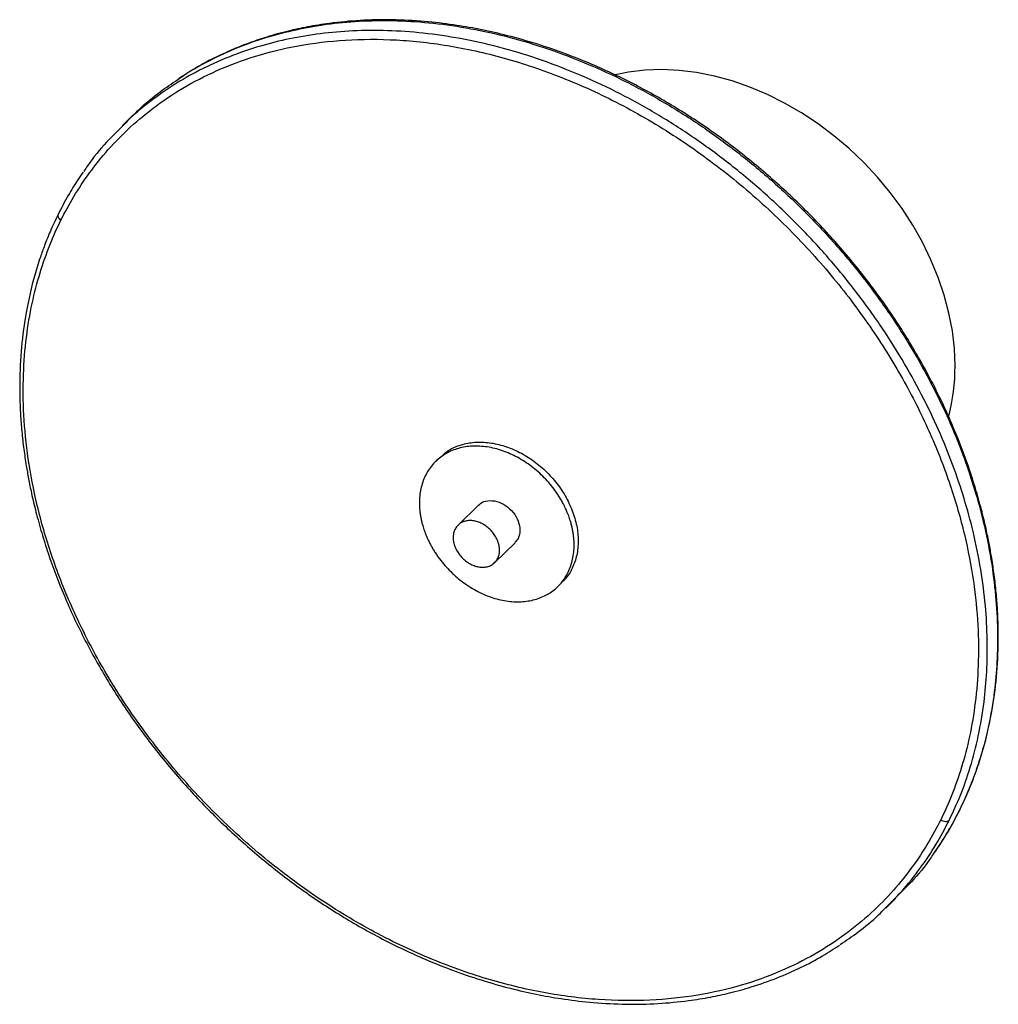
# Paper-space layout '_Trimétrica' of a CAD drawing. Header units: inches. Extents: x -6.04 to 2.77, y -6.03 to 2.84.
import ezdxf

# ---------------------------------------------------------------- set-up
doc = ezdxf.new("R2010")
doc.units = ezdxf.units.IN
doc.header["$MEASUREMENT"] = 0

psp = doc.layouts.new('_Trimétrica')

# ---------------------------------------------------------------- linework, layer by layer
at = {"color": 7, "linetype": 'Continuous', "lineweight": 25}
for p, q in [((-5.0267, 1.9706), (-5.1186, 1.8809)), ((-2.2587, -1.1043), (-2.2955, -1.1402)), ((-1.9105, -1.5346), (-2.0942, -1.714)), ((-1.7643, -2.0521), (-1.5805, -1.8727)), ((-1.1955, -2.2672), (-1.1588, -2.2313)), ((2.4246, -4.2743), (2.4195, -4.2835)), ((1.7562, -5.1627), (1.8481, -5.073))]:
    psp.add_line(p, q, dxfattribs=at)
at = {"color": 7, "linetype": 'Continuous', "lineweight": 25, "flags": 128}
psp.add_lwpolyline([(2.3807, -0.2808), (2.3746, -0.1243), (2.3563, 0.0346), (2.3258, 0.1951), (2.2835, 0.356), (2.2294, 0.5165), (2.164, 0.6757), (2.0876, 0.8326), (2.0007, 0.9863), (1.9038, 1.1359), (1.7974, 1.2805), (1.6822, 1.4193), (1.5588, 1.5514), (1.4281, 1.6761), (1.2906, 1.7926), (1.1473, 1.9003), (0.999, 1.9986), (0.8466, 2.0868), (0.6909, 2.1644), (0.5329, 2.231), (0.3735, 2.2862), (0.2136, 2.3296), (0.0541, 2.3611), (-0.1039, 2.3804), (-0.2596, 2.3874), (-0.412, 2.3821), (-0.5603, 2.3644), (-0.6796, 2.3406)], dxfattribs=at)
at = {"color": 7, "linetype": 'Continuous', "lineweight": 25}
psp.add_arc((0.6188, -0.2902), 1.762, 345.38067, 0.30549, dxfattribs=at)
for points, knots in [([(-4.6182, 2.2987), (-4.6005, 2.3113), (-4.5097, 2.376), (-4.327, 2.4757), (-4.0661, 2.5961), (-3.7946, 2.6892), (-3.5184, 2.7582), (-3.2409, 2.8043), (-2.9467, 2.8296), (-2.637, 2.8319), (-2.3136, 2.8093), (-1.9785, 2.7603), (-1.6344, 2.6836), (-1.2843, 2.5784), (-0.9314, 2.4446), (-0.5793, 2.2824), (-0.2318, 2.0928), (0.1076, 1.8774), (0.4352, 1.6382), (0.7477, 1.3779), (1.0422, 1.0995), (1.3162, 0.8061), (1.5675, 0.5013), (1.7948, 0.1886), (1.9971, -0.1286), (2.1741, -0.4472), (2.3259, -0.764), (2.4529, -1.0764), (2.5563, -1.3821), (2.6422, -1.6978), (2.7074, -2.0205), (2.749, -2.3465), (2.7659, -2.6542), (2.761, -2.9429), (2.7354, -3.233), (2.687, -3.5205), (2.614, -3.8009), (2.5262, -4.0545), (2.4543, -4.2088), (2.4195, -4.2835)], [0, 0, 0, 0, 0.006338, 0.032575, 0.059994, 0.088593, 0.11332, 0.138839, 0.165123, 0.192137, 0.219833, 0.248155, 0.277038, 0.306405, 0.33617, 0.366242, 0.396521, 0.426906, 0.45729, 0.48757, 0.517641, 0.547407, 0.576773, 0.605656, 0.633979, 0.661675, 0.688688, 0.714972, 0.740491, 0.765218, 0.793818, 0.821237, 0.847474, 0.87254, 0.896457, 0.92478, 0.951424, 0.976468, 1, 1, 1, 1]), ([(2.4253, -4.2747), (2.4488, -4.2253), (2.4921, -4.1343), (2.5436, -4.0058), (2.5815, -3.9004), (2.6104, -3.8115), (2.6589, -3.6484), (2.7143, -3.4076), (2.7581, -3.0815), (2.7711, -2.8199), (2.7694, -2.6165), (2.7634, -2.4716), (2.7517, -2.3194), (2.7345, -2.1653), (2.7136, -2.0232), (2.6903, -1.8916), (2.6621, -1.7528), (2.6235, -1.5898), (2.5739, -1.4098), (2.494, -1.1571), (2.3737, -0.8396), (2.1963, -0.4591), (1.9896, -0.0877), (1.755, 0.2724), (1.4941, 0.6183), (1.2091, 0.9473), (0.9022, 1.2568), (0.5757, 1.5444), (0.2322, 1.8079), (-0.1256, 2.0451), (-0.4973, 2.2555), (-0.8404, 2.418), (-1.1494, 2.5407), (-1.4162, 2.6305), (-1.6691, 2.7006), (-1.9077, 2.7537), (-2.1465, 2.7947), (-2.4084, 2.8251), (-2.6896, 2.8393), (-2.9759, 2.8333), (-3.2287, 2.8095), (-3.4431, 2.775), (-3.6312, 2.7343), (-3.8326, 2.6788), (-4.0471, 2.6035), (-4.2612, 2.509), (-4.4487, 2.4107), (-4.561, 2.3373), (-4.6113, 2.3043)], [0, 0, 0, 0, 0.015597, 0.028729, 0.039102, 0.047033, 0.054818, 0.086336, 0.114651, 0.142969, 0.154988, 0.167222, 0.180118, 0.193705, 0.206148, 0.215865, 0.226687, 0.240876, 0.256594, 0.271651, 0.304113, 0.336412, 0.368721, 0.401045, 0.433372, 0.465703, 0.498044, 0.530397, 0.562746, 0.595099, 0.62746, 0.660458, 0.683221, 0.705833, 0.727692, 0.746788, 0.765831, 0.787963, 0.813343, 0.838201, 0.862973, 0.881123, 0.897103, 0.91583, 0.93914, 0.961041, 0.982529, 1, 1, 1, 1]), ([(-5.6695, 1.0317), (-5.5997, 1.1726), (-5.5153, 1.3155), (-5.3606, 1.5276), (-5.3043, 1.5979), (-5.1814, 1.7364), (-5.1146, 1.8046), (-4.9698, 1.9375), (-4.8916, 2.0022), (-4.7228, 2.1263), (-4.6323, 2.1857), (-4.4381, 2.2971), (-4.3344, 2.3491), (-4.1136, 2.4434), (-3.9965, 2.4857), (-3.7487, 2.5582), (-3.6181, 2.5883), (-3.3441, 2.634), (-3.2006, 2.6495), (-2.9022, 2.6634), (-2.7471, 2.6619), (-2.4276, 2.6397), (-2.263, 2.619), (-1.9271, 2.5571), (-1.7557, 2.5158), (-1.4097, 2.4119), (-1.235, 2.3493), (-0.8862, 2.203), (-0.7121, 2.1193), (-0.3686, 1.9319), (-0.1992, 1.8283), (0.1309, 1.6033), (0.2915, 1.482), (0.6004, 1.2247), (0.7487, 1.0887), (1.0299, 0.8057), (1.1628, 0.6586), (1.4111, 0.3574), (1.5266, 0.2032), (1.7389, -0.1085), (1.8357, -0.266), (2.0105, -0.5807), (2.0885, -0.738), (2.226, -1.0491), (2.2857, -1.203), (2.3877, -1.5049), (2.43, -1.653), (2.4992, -1.9414), (2.5259, -2.0818), (2.5655, -2.3536), (2.5784, -2.485), (2.5922, -2.7382), (2.5931, -2.8599), (2.5849, -3.0934), (2.5757, -3.2051), (2.5492, -3.4187), (2.5317, -3.5205), (2.4901, -3.7145), (2.466, -3.8066), (2.3857, -4.0694), (2.3218, -4.2263), (2.252, -4.3673)], [0, 0, 0, 0, 0.0625, 0.0625, 0.09375, 0.09375, 0.125, 0.125, 0.15625, 0.15625, 0.1875, 0.1875, 0.21875, 0.21875, 0.25, 0.25, 0.28125, 0.28125, 0.3125, 0.3125, 0.34375, 0.34375, 0.375, 0.375, 0.40625, 0.40625, 0.4375, 0.4375, 0.46875, 0.46875, 0.5, 0.5, 0.53125, 0.53125, 0.5625, 0.5625, 0.59375, 0.59375, 0.625, 0.625, 0.65625, 0.65625, 0.6875, 0.6875, 0.71875, 0.71875, 0.75, 0.75, 0.78125, 0.78125, 0.8125, 0.8125, 0.84375, 0.84375, 0.875, 0.875, 0.90625, 0.90625, 0.9375, 0.9375, 1, 1, 1, 1]), ([(2.3277, -4.3732), (2.3625, -4.2984), (2.4344, -4.1442), (2.5221, -3.8906), (2.5951, -3.6102), (2.6435, -3.3227), (2.6692, -3.0326), (2.674, -2.7439), (2.6571, -2.4362), (2.6155, -2.1102), (2.5503, -1.7875), (2.4644, -1.4718), (2.3611, -1.1661), (2.234, -0.8537), (2.0822, -0.5368), (1.9053, -0.2183), (1.7029, 0.0989), (1.4756, 0.4117), (1.2243, 0.7164), (0.9504, 1.0098), (0.6559, 1.2883), (0.3433, 1.5486), (0.0157, 1.7877), (-0.3237, 2.0032), (-0.6712, 2.1927), (-1.0233, 2.3549), (-1.3761, 2.4888), (-1.7263, 2.5939), (-2.0704, 2.6706), (-2.4054, 2.7197), (-2.7289, 2.7422), (-3.0386, 2.7399), (-3.3328, 2.7146), (-3.6103, 2.6685), (-3.8866, 2.5996), (-4.1577, 2.5061), (-4.4196, 2.387), (-4.656, 2.252), (-4.8662, 2.1029), (-5.0195, 1.9793), (-5.0964, 1.8995), (-5.1166, 1.8784)], [0, 0, 0, 0, 0.022385, 0.046209, 0.071555, 0.098497, 0.121249, 0.145093, 0.170052, 0.196135, 0.223341, 0.246863, 0.271138, 0.296142, 0.321838, 0.348185, 0.375128, 0.402603, 0.430538, 0.458853, 0.48746, 0.516263, 0.545167, 0.574071, 0.602875, 0.631481, 0.659796, 0.687732, 0.715207, 0.74215, 0.768496, 0.794193, 0.819196, 0.843472, 0.866994, 0.8942, 0.920283, 0.945241, 0.969086, 0.991837, 1, 1, 1, 1]), ([(-5.0248, 1.9681), (-5.0045, 1.9892), (-4.9276, 2.0689), (-4.7922, 2.1801), (-4.6713, 2.2625), (-4.6182, 2.2987)], [0, 0, 0, 0, 0.167507, 0.634394, 1, 1, 1, 1]), ([(-5.1166, 1.8784), (-5.1645, 1.8312), (-5.277, 1.7201), (-5.3907, 1.5819), (-5.452, 1.4883), (-5.463, 1.4714)], [0, 0, 0, 0, 0.377916, 0.887953, 1, 1, 1, 1]), ([(-5.4692, 1.465), (-5.4853, 1.442), (-5.5329, 1.3738), (-5.6103, 1.2475), (-5.6659, 1.1402), (-5.6958, 1.0826)], [0, 0, 0, 0, 0.1907614, 0.5648882, 1, 1, 1, 1]), ([(-5.6958, 1.0826), (-5.7193, 1.0332), (-5.7626, 0.9422), (-5.8141, 0.8136), (-5.852, 0.7082), (-5.8809, 0.6193), (-5.9294, 0.4563), (-5.9848, 0.2154), (-6.0286, -0.1107), (-6.0416, -0.3722), (-6.04, -0.5756), (-6.0339, -0.7206), (-6.0223, -0.8728), (-6.005, -1.0268), (-5.9841, -1.169), (-5.9609, -1.3006), (-5.9326, -1.4394), (-5.8941, -1.6024), (-5.8444, -1.7823), (-5.7645, -2.035), (-5.6442, -2.3526), (-5.4668, -2.7331), (-5.2602, -3.1045), (-5.0255, -3.4645), (-4.7647, -3.8104), (-4.4797, -4.1394), (-4.1727, -4.4489), (-3.8462, -4.7366), (-3.5028, -5), (-3.145, -5.2372), (-2.7733, -5.4477), (-2.4301, -5.6102), (-2.1211, -5.7329), (-1.8543, -5.8226), (-1.6014, -5.8927), (-1.3629, -5.9459), (-1.124, -5.9869), (-0.8622, -6.0172), (-0.5809, -6.0314), (-0.2946, -6.0255), (-0.0418, -6.0016), (0.1725, -5.9671), (0.3607, -5.9264), (0.562, -5.8709), (0.7765, -5.7957), (0.9906, -5.7011), (1.1782, -5.6029), (1.2904, -5.5294), (1.3408, -5.4965)], [0, 0, 0, 0, 0.015597, 0.028729, 0.039102, 0.047033, 0.054818, 0.086336, 0.114651, 0.142969, 0.154988, 0.167222, 0.180118, 0.193705, 0.206148, 0.215865, 0.226687, 0.240876, 0.256594, 0.271651, 0.304113, 0.336412, 0.368721, 0.401045, 0.433372, 0.465703, 0.498044, 0.530397, 0.562746, 0.595099, 0.62746, 0.660458, 0.683221, 0.705833, 0.727692, 0.746788, 0.765831, 0.787963, 0.813343, 0.838201, 0.862973, 0.881123, 0.897103, 0.91583, 0.93914, 0.961041, 0.982529, 1, 1, 1, 1]), ([(-5.6951, 1.0822), (-5.6958, 1.0812), (-5.6978, 1.0781), (-5.6975, 1.0712), (-5.6959, 1.0628), (-5.6917, 1.054), (-5.684, 1.043), (-5.6752, 1.0361), (-5.6695, 1.0317)], [0, 0, 0, 0, 0.072997, 0.230114, 0.390565, 0.551016, 0.708133, 1, 1, 1, 1]), ([(2.252, -4.3673), (2.1822, -4.5083), (2.0978, -4.6512), (1.9431, -4.8632), (1.8868, -4.9335), (1.7638, -5.072), (1.6971, -5.1402), (1.5522, -5.2732), (1.474, -5.3379), (1.3053, -5.4619), (1.2147, -5.5213), (1.0205, -5.6327), (0.9169, -5.6847), (0.6961, -5.779), (0.5789, -5.8213), (0.3312, -5.8938), (0.2006, -5.9239), (-0.0735, -5.9696), (-0.2169, -5.9851), (-0.5154, -5.9991), (-0.6704, -5.9975), (-0.99, -5.9753), (-1.1545, -5.9546), (-1.4904, -5.8927), (-1.6618, -5.8514), (-2.0078, -5.7475), (-2.1825, -5.6849), (-2.5313, -5.5386), (-2.7054, -5.4549), (-3.049, -5.2675), (-3.2184, -5.1639), (-3.5484, -4.9389), (-3.7091, -4.8176), (-4.018, -4.5603), (-4.1662, -4.4243), (-4.4474, -4.1413), (-4.5803, -3.9943), (-4.8287, -3.693), (-4.9441, -3.5388), (-5.1564, -3.2271), (-5.2532, -3.0696), (-5.428, -2.7549), (-5.506, -2.5977), (-5.6436, -2.2865), (-5.7032, -2.1326), (-5.8052, -1.8307), (-5.8476, -1.6826), (-5.9167, -1.3942), (-5.9434, -1.2538), (-5.983, -0.982), (-5.9959, -0.8506), (-6.0097, -0.5974), (-6.0106, -0.4757), (-6.0024, -0.2422), (-5.9933, -0.1305), (-5.9667, 0.0831), (-5.9492, 0.1849), (-5.9077, 0.3788), (-5.8835, 0.471), (-5.8032, 0.7338), (-5.7393, 0.8907), (-5.6695, 1.0317)], [0, 0, 0, 0, 0.0625, 0.0625, 0.09375, 0.09375, 0.125, 0.125, 0.15625, 0.15625, 0.1875, 0.1875, 0.21875, 0.21875, 0.25, 0.25, 0.28125, 0.28125, 0.3125, 0.3125, 0.34375, 0.34375, 0.375, 0.375, 0.40625, 0.40625, 0.4375, 0.4375, 0.46875, 0.46875, 0.5, 0.5, 0.53125, 0.53125, 0.5625, 0.5625, 0.59375, 0.59375, 0.625, 0.625, 0.65625, 0.65625, 0.6875, 0.6875, 0.71875, 0.71875, 0.75, 0.75, 0.78125, 0.78125, 0.8125, 0.8125, 0.84375, 0.84375, 0.875, 0.875, 0.90625, 0.90625, 0.9375, 0.9375, 1, 1, 1, 1]), ([(-2.2292, -1.0822), (-2.2202, -1.0735), (-2.183, -1.0377), (-2.0975, -0.9983), (-1.9775, -0.9671), (-1.8457, -0.9645), (-1.7091, -0.9884), (-1.5723, -1.0386), (-1.4408, -1.113), (-1.3195, -1.2086), (-1.2137, -1.322), (-1.125, -1.4484), (-1.0853, -1.5389), (-1.0655, -1.5841)], [0, 0, 0, 0, 0.031169, 0.128052, 0.224935, 0.321818, 0.418701, 0.515584, 0.612468, 0.709351, 0.806234, 0.903117, 1, 1, 1, 1]), ([(-1.1022, -1.62), (-1.104, -1.6154), (-1.1075, -1.6063), (-1.1132, -1.5927), (-1.119, -1.5791), (-1.1251, -1.5656), (-1.1346, -1.5454), (-1.1481, -1.5187), (-1.1664, -1.4857), (-1.1861, -1.4533), (-1.2142, -1.4108), (-1.2525, -1.3595), (-1.3032, -1.3011), (-1.3582, -1.2467), (-1.417, -1.1966), (-1.4788, -1.1515), (-1.5433, -1.1116), (-1.6097, -1.0775), (-1.6774, -1.0494), (-1.7458, -1.0276), (-1.8142, -1.0123), (-1.8819, -1.0036), (-1.9483, -1.0017), (-2.0127, -1.0066), (-2.0746, -1.0182), (-2.1333, -1.0364), (-2.1882, -1.061), (-2.2389, -1.0917), (-2.2849, -1.1284), (-2.3256, -1.1707), (-2.3608, -1.218), (-2.39, -1.2701), (-2.4131, -1.3263), (-2.4297, -1.3861), (-2.4397, -1.449), (-2.443, -1.5144), (-2.4402, -1.5704), (-2.4346, -1.6157), (-2.4287, -1.65), (-2.4212, -1.6843), (-2.4131, -1.7149), (-2.405, -1.7417), (-2.3973, -1.7646), (-2.3916, -1.7798), (-2.3888, -1.7874)], [0, 0, 0, 0, 0.006254, 0.012505, 0.018755, 0.025006, 0.03126, 0.046889, 0.062518, 0.078146, 0.093775, 0.125023, 0.156271, 0.187519, 0.218768, 0.250016, 0.281264, 0.312512, 0.34376, 0.375008, 0.406256, 0.437504, 0.468752, 0.5, 0.531249, 0.562497, 0.593745, 0.624993, 0.656241, 0.687489, 0.718737, 0.749985, 0.781233, 0.812481, 0.84373, 0.874978, 0.906226, 0.921854, 0.937483, 0.953112, 0.968741, 0.979162, 0.989578, 1, 1, 1, 1]), ([(-1.9076, -1.5373), (-1.9031, -1.5313), (-1.8844, -1.5067), (-1.8264, -1.4906), (-1.7459, -1.4956), (-1.6633, -1.5341), (-1.5944, -1.5978), (-1.546, -1.6784), (-1.5397, -1.7331), (-1.5366, -1.7605)], [0, 0, 0, 0, 0.050234, 0.208528, 0.366822, 0.525117, 0.683411, 0.841706, 1, 1, 1, 1]), ([(-1.0655, -1.5841), (-1.0504, -1.63), (-1.0203, -1.7217), (-1.0082, -1.858), (-1.021, -1.9871), (-1.062, -2.1026), (-1.1098, -2.1847), (-1.1503, -2.2194), (-1.1612, -2.2287)], [0, 0, 0, 0, 0.18639, 0.37278, 0.55917, 0.74556, 0.93195, 1, 1, 1, 1]), ([(-2.3888, -1.7874), (-2.387, -1.7919), (-2.3835, -1.801), (-2.3779, -1.8146), (-2.372, -1.8282), (-2.3659, -1.8417), (-2.3564, -1.8619), (-2.3429, -1.8887), (-2.3246, -1.9216), (-2.3049, -1.9541), (-2.2769, -1.9965), (-2.2385, -2.0479), (-2.1878, -2.1062), (-2.1328, -2.1607), (-2.0741, -2.2107), (-2.0122, -2.2559), (-1.9477, -2.2957), (-1.8813, -2.3298), (-1.8136, -2.358), (-1.7452, -2.3798), (-1.6769, -2.3951), (-1.6092, -2.4037), (-1.5428, -2.4056), (-1.4783, -2.4007), (-1.4165, -2.3892), (-1.3578, -2.371), (-1.3028, -2.3464), (-1.2521, -2.3156), (-1.2062, -2.2789), (-1.1654, -2.2367), (-1.1302, -2.1893), (-1.101, -2.1373), (-1.078, -2.0811), (-1.0614, -2.0212), (-1.0513, -1.9583), (-1.048, -1.893), (-1.0508, -1.837), (-1.0564, -1.7916), (-1.0623, -1.7574), (-1.0698, -1.723), (-1.0779, -1.6924), (-1.0861, -1.6657), (-1.0937, -1.6428), (-1.0994, -1.6276), (-1.1022, -1.62)], [0, 0, 0, 0, 0.006254, 0.012505, 0.018755, 0.025006, 0.03126, 0.046889, 0.062518, 0.078146, 0.093775, 0.125023, 0.156271, 0.187519, 0.218768, 0.250016, 0.281264, 0.312512, 0.34376, 0.375008, 0.406256, 0.437504, 0.468752, 0.5, 0.531249, 0.562497, 0.593745, 0.624993, 0.656241, 0.687489, 0.718737, 0.749985, 0.781233, 0.812481, 0.84373, 0.874978, 0.906226, 0.921854, 0.937483, 0.953112, 0.968741, 0.979162, 0.989578, 1, 1, 1, 1]), ([(-1.7203, -1.9398), (-1.7204, -1.9371), (-1.7204, -1.9318), (-1.7209, -1.9237), (-1.7217, -1.9156), (-1.7229, -1.9074), (-1.725, -1.8951), (-1.729, -1.8786), (-1.7359, -1.8579), (-1.7447, -1.8376), (-1.7588, -1.811), (-1.7806, -1.7793), (-1.8124, -1.7453), (-1.8488, -1.7166), (-1.8882, -1.6943), (-1.9293, -1.6792), (-1.9703, -1.672), (-2.0097, -1.6729), (-2.0461, -1.6818), (-2.0779, -1.6985), (-2.0997, -1.7183), (-2.1138, -1.7372), (-2.1226, -1.7529), (-2.1295, -1.7697), (-2.1339, -1.7857), (-2.1365, -1.8002), (-2.1379, -1.813), (-2.1381, -1.8218), (-2.1382, -1.8262)], [0, 0, 0, 0, 0.012533, 0.025036, 0.03753, 0.050034, 0.062566, 0.093839, 0.125111, 0.156384, 0.187656, 0.250126, 0.312595, 0.375065, 0.437534, 0.500004, 0.562473, 0.624942, 0.687412, 0.749881, 0.812351, 0.843623, 0.874896, 0.906168, 0.937441, 0.958309, 0.979132, 1, 1, 1, 1]), ([(-1.5366, -1.7605), (-1.539, -1.7868), (-1.543, -1.8311), (-1.5718, -1.8588), (-1.5834, -1.8701)], [0, 0, 0, 0, 0.594298, 1, 1, 1, 1]), ([(-2.1382, -1.8262), (-2.1381, -1.8289), (-2.1381, -1.8342), (-2.1376, -1.8423), (-2.1368, -1.8504), (-2.1357, -1.8586), (-2.1335, -1.8709), (-2.1295, -1.8875), (-2.1226, -1.9081), (-2.1138, -1.9285), (-2.0997, -1.955), (-2.0779, -1.9867), (-2.0461, -2.0207), (-2.0097, -2.0494), (-1.9703, -2.0717), (-1.9293, -2.0868), (-1.8882, -2.094), (-1.8488, -2.0932), (-1.8124, -2.0842), (-1.7806, -2.0675), (-1.7588, -2.0477), (-1.7447, -2.0288), (-1.7359, -2.0132), (-1.729, -1.9963), (-1.7246, -1.9803), (-1.722, -1.9658), (-1.7206, -1.953), (-1.7204, -1.9442), (-1.7203, -1.9398)], [0, 0, 0, 0, 0.012533, 0.025036, 0.03753, 0.050034, 0.062566, 0.093839, 0.125111, 0.156384, 0.187656, 0.250126, 0.312595, 0.375065, 0.437534, 0.500004, 0.562473, 0.624942, 0.687412, 0.749881, 0.812351, 0.843623, 0.874896, 0.906168, 0.937441, 0.958309, 0.979132, 1, 1, 1, 1]), ([(2.4195, -4.2835), (2.3819, -4.3563), (2.3135, -4.4886), (2.23, -4.6093), (2.1924, -4.6636)], [0, 0, 0, 0, 0.550793, 1, 1, 1, 1]), ([(2.1987, -4.6571), (2.2147, -4.6341), (2.2624, -4.5659), (2.3397, -4.4396), (2.3954, -4.3324), (2.4253, -4.2747)], [0, 0, 0, 0, 0.1907614, 0.5648882, 1, 1, 1, 1]), ([(1.754, -5.1605), (1.8021, -5.1133), (1.9152, -5.0026), (2.0664, -4.8101), (2.2111, -4.5955), (2.2896, -4.4457), (2.3277, -4.3732)], [0, 0, 0, 0, 0.208192, 0.488659, 0.752294, 1, 1, 1, 1]), ([(2.252, -4.3673), (2.2577, -4.3711), (2.2644, -4.3747), (2.2789, -4.3802), (2.2867, -4.382), (2.3015, -4.3832), (2.3084, -4.3825), (2.3199, -4.3791), (2.3244, -4.3763), (2.3277, -4.3732)], [0, 0, 0, 0, 0.25, 0.25, 0.5, 0.5, 0.75, 0.75, 1, 1, 1, 1]), ([(2.1924, -4.6636), (2.1814, -4.6804), (2.1202, -4.7741), (2.0064, -4.9124), (1.8938, -5.0235), (1.8458, -5.0708)], [0, 0, 0, 0, 0.11197, 0.621657, 1, 1, 1, 1]), ([(1.3477, -5.4908), (1.4008, -5.4547), (1.5216, -5.3723), (1.657, -5.2612), (1.7338, -5.1815), (1.754, -5.1605)], [0, 0, 0, 0, 0.365862, 0.833077, 1, 1, 1, 1])]:
    psp.add_open_spline(points, degree=3, knots=knots, dxfattribs=at)

doc.saveas('drawing.dxf')
